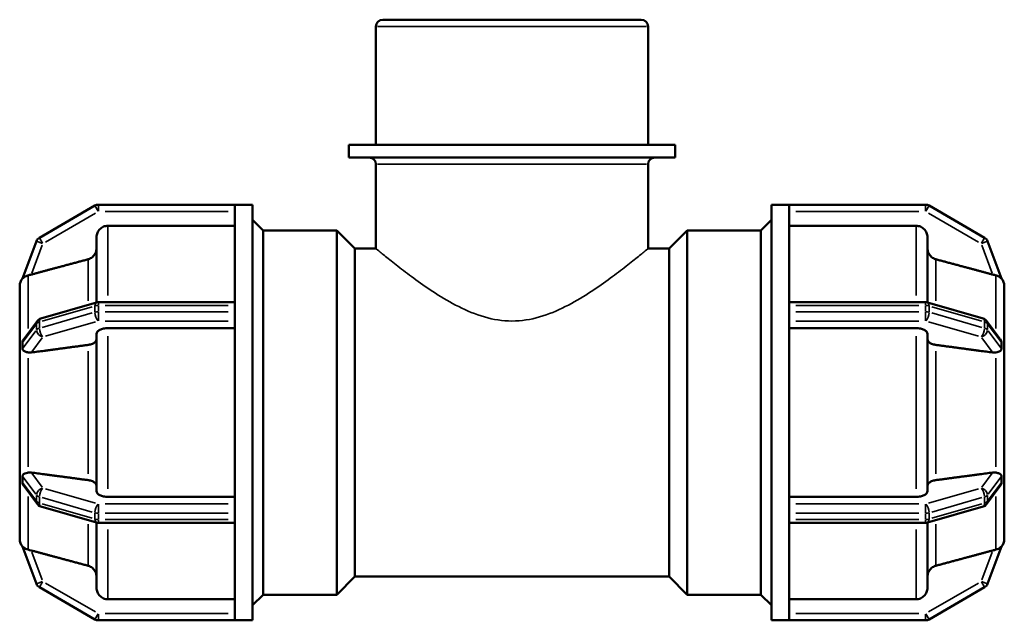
# Model space of a CAD drawing. Header units: millimetres. Extents: x 0 to 905, y -244 to 614.
# Tile 5 of 8: x 337 to 510, y 228 to 333. Entities that reach past the tile are written whole.
import ezdxf

# ---------------------------------------------------------------- set-up
doc = ezdxf.new("R2010")
doc.units = ezdxf.units.MM
doc.layers.add('Visible (ANSI)', color=7, linetype='Continuous', lineweight=50)
doc.layers.add('Visible Narrow (ANSI)', color=7, linetype='Continuous', lineweight=35)

msp = doc.modelspace()

# ---------------------------------------------------------------- linework, layer by layer
at = {"layer": 'Visible (ANSI)'}
for p, q in [((400.831, 333.177), (446.234, 333.177)), ((399.631, 311.177), (399.631, 331.977)), ((447.434, 311.177), (447.434, 331.977)), ((452.214, 311.177), (394.851, 311.177)), ((394.851, 308.977), (394.851, 311.177)), ((452.214, 308.977), (452.214, 311.177)), ((452.214, 308.977), (394.851, 308.977)), ((399.631, 292.977), (399.631, 307.777)), ((447.434, 292.977), (447.434, 307.777)), ((350.257, 300.517), (340.505, 294.886)), ((374.852, 300.677), (350.857, 300.677)), ((374.852, 300.677), (374.852, 300.669)), ((374.852, 300.677), (377.952, 300.677)), ((374.852, 283.084), (374.852, 300.669)), ((377.952, 227.677), (377.952, 300.677)), ((469.112, 227.677), (469.112, 300.677)), ((469.112, 300.677), (472.212, 300.677)), ((472.212, 300.669), (472.212, 300.677)), ((496.207, 300.677), (472.212, 300.677)), ((472.212, 283.084), (472.212, 300.669)), ((506.56, 294.886), (496.807, 300.517)), ((379.812, 296.177), (377.952, 298.037)), ((467.252, 296.177), (469.112, 298.037)), ((374.852, 296.977), (352.536, 296.977)), ((379.812, 232.177), (379.812, 296.177)), ((379.812, 296.177), (392.732, 296.177)), ((392.732, 232.177), (392.732, 296.177)), ((395.932, 292.977), (392.732, 296.177)), ((451.132, 292.977), (454.332, 296.177)), ((454.332, 296.177), (454.332, 232.177)), ((454.332, 296.177), (467.252, 296.177)), ((467.252, 232.177), (467.252, 296.177)), ((494.529, 296.977), (472.212, 296.977)), ((339.981, 294.268), (337.52, 287.699)), ((350.536, 283.525), (350.536, 294.973)), ((496.529, 294.973), (496.529, 283.525)), ((509.545, 287.699), (507.083, 294.268)), ((395.932, 235.377), (395.932, 292.977)), ((395.932, 292.977), (399.631, 292.977)), ((447.434, 292.977), (451.132, 292.977)), ((451.132, 235.377), (451.132, 292.977)), ((337.032, 286.399), (337.034, 286.404)), ((337.032, 276.869), (337.032, 286.399)), ((337.034, 286.399), (337.032, 286.399)), ((510.032, 286.399), (510.031, 286.404)), ((510.031, 286.399), (510.032, 286.399)), ((510.032, 286.399), (510.032, 276.869)), ((350.525, 283.522), (340.772, 280.706)), ((374.852, 283.569), (350.857, 283.569)), ((374.852, 283.084), (374.852, 282.969)), ((374.852, 282.427), (374.852, 282.969)), ((374.852, 281.886), (374.852, 282.427)), ((472.212, 283.569), (496.207, 283.569)), ((472.212, 282.969), (472.212, 283.084)), ((472.212, 282.427), (472.212, 282.969)), ((472.212, 281.886), (472.212, 282.427)), ((496.54, 283.522), (506.292, 280.706)), ((340.145, 280.273), (337.796, 277.139)), ((374.852, 281.886), (374.852, 281.762)), ((374.852, 246.592), (374.852, 281.762)), ((472.212, 281.762), (472.212, 281.886)), ((472.212, 246.592), (472.212, 281.762)), ((506.92, 280.273), (509.269, 277.139)), ((374.852, 278.997), (352.536, 278.997)), ((494.529, 278.997), (472.212, 278.997)), ((337.034, 276.871), (337.032, 276.869)), ((337.032, 276.869), (337.032, 275.288)), ((350.536, 250.36), (350.536, 277.995)), ((496.529, 277.995), (496.529, 250.36)), ((510.031, 276.871), (510.032, 276.869)), ((510.032, 276.869), (510.032, 275.288)), ((337.032, 275.288), (337.032, 273.708)), ((510.032, 275.288), (510.032, 273.708)), ((337.032, 273.708), (337.034, 273.71)), ((337.034, 273.708), (337.032, 273.708)), ((337.032, 254.647), (337.032, 273.708)), ((510.032, 273.708), (510.031, 273.71)), ((510.031, 273.708), (510.032, 273.708)), ((510.032, 273.708), (510.032, 254.647)), ((337.032, 254.647), (337.034, 254.647)), ((337.034, 254.645), (337.032, 254.647)), ((337.032, 254.647), (337.032, 253.066)), ((510.031, 254.645), (510.032, 254.647)), ((510.032, 254.647), (510.031, 254.647)), ((510.032, 254.647), (510.032, 253.066)), ((337.032, 253.066), (337.032, 251.486)), ((510.032, 253.066), (510.032, 251.486)), ((337.032, 251.486), (337.034, 251.484)), ((337.032, 241.955), (337.032, 251.486)), ((337.796, 251.216), (340.145, 248.082)), ((509.269, 251.216), (506.92, 248.082)), ((510.032, 251.486), (510.031, 251.484)), ((510.032, 251.486), (510.032, 241.955)), ((352.536, 249.358), (374.852, 249.358)), ((472.212, 249.358), (494.529, 249.358)), ((340.772, 247.648), (350.525, 244.833)), ((506.292, 247.648), (496.54, 244.833)), ((374.852, 246.592), (374.852, 246.469)), ((374.852, 245.927), (374.852, 246.469)), ((374.852, 245.386), (374.852, 245.927)), ((472.212, 246.469), (472.212, 246.592)), ((472.212, 245.927), (472.212, 246.469)), ((472.212, 245.386), (472.212, 245.927)), ((350.536, 233.381), (350.536, 244.83)), ((350.857, 244.786), (374.852, 244.786)), ((374.852, 245.386), (374.852, 245.27)), ((374.852, 227.685), (374.852, 245.27)), ((472.212, 245.27), (472.212, 245.386)), ((472.212, 227.685), (472.212, 245.27)), ((496.207, 244.786), (472.212, 244.786)), ((496.529, 244.83), (496.529, 233.381)), ((337.032, 241.955), (337.034, 241.956)), ((337.034, 241.951), (337.032, 241.955)), ((337.52, 240.655), (339.981, 234.087)), ((507.083, 234.087), (509.545, 240.655)), ((510.032, 241.955), (510.031, 241.956)), ((510.031, 241.951), (510.032, 241.955)), ((395.932, 235.377), (392.732, 232.177)), ((395.932, 235.377), (451.132, 235.377)), ((451.132, 235.377), (454.332, 232.177)), ((340.505, 233.469), (350.257, 227.838)), ((379.812, 232.177), (377.952, 230.317)), ((379.812, 232.177), (392.732, 232.177)), ((454.332, 232.177), (467.252, 232.177)), ((467.252, 232.177), (469.112, 230.317)), ((496.807, 227.838), (506.56, 233.469)), ((352.536, 231.378), (374.852, 231.378)), ((472.212, 231.378), (494.529, 231.378)), ((350.857, 227.677), (374.852, 227.677)), ((374.852, 227.685), (374.852, 227.677)), ((374.852, 227.677), (377.952, 227.677)), ((469.112, 227.677), (472.212, 227.677)), ((472.212, 227.677), (472.212, 227.685)), ((472.212, 227.677), (496.207, 227.677))]:
    msp.add_line(p, q, dxfattribs=at)
for centre, radius, start, end in [((400.831, 331.977), 1.2, 90, 180), ((446.234, 331.977), 1.2, 0, 90), ((398.431, 307.777), 1.2, 0, 90), ((448.634, 307.777), 1.2, 90, 180), ((350.857, 299.477), 1.2, 90, 120), ((496.207, 299.477), 1.2, 60, 90), ((341.105, 293.847), 1.2, 120, 159.45476), ((505.96, 293.847), 1.2, 20.54524, 60), ((339.032, 286.399), 2, 138.90952, 180), ((508.032, 286.399), 2, 0, 41.09048), ((350.857, 282.369), 1.2, 90, 106.10211), ((496.207, 282.369), 1.2, 73.89789, 90), ((341.105, 279.553), 1.2, 106.10211, 143.14588), ((505.96, 279.553), 1.2, 36.85412, 73.89789), ((341.105, 248.801), 1.2, 216.85412, 253.89789), ((505.96, 248.801), 1.2, 286.10211, 323.14588), ((350.857, 245.986), 1.2, 253.89789, 270), ((496.207, 245.986), 1.2, 270, 286.10211), ((339.032, 241.955), 2, 180, 221.09048), ((508.032, 241.955), 2, 318.90952, 0), ((341.105, 234.508), 1.2, 200.54524, 240), ((505.96, 234.508), 1.2, 300, 339.45476), ((350.857, 228.877), 1.2, 240, 270), ((496.207, 228.877), 1.2, 270, 300)]:
    msp.add_arc(centre, radius, start, end, dxfattribs=at)
for points, knots in [([(352.536, 296.977), (352.289, 296.977), (351.999, 296.919), (351.543, 296.73), (351.297, 296.565), (350.948, 296.216), (350.783, 295.969), (350.594, 295.512), (350.536, 295.221), (350.536, 294.973)], [0, 0, 0, 0, 0.07401013, 0.07401013, 0.14807881, 0.14807881, 0.22222321, 0.22222321, 0.29643882, 0.29643882, 0.29643882, 0.29643882]), ([(496.529, 294.973), (496.529, 295.221), (496.471, 295.512), (496.282, 295.969), (496.117, 296.216), (495.768, 296.565), (495.522, 296.73), (495.066, 296.919), (494.775, 296.977), (494.529, 296.977)], [-0.29643882, -0.29643882, -0.29643882, -0.29643882, -0.22222321, -0.22222321, -0.14807881, -0.14807881, -0.07401013, -0.07401013, 0, 0, 0, 0]), ([(350.536, 293.029), (350.536, 292.782), (350.478, 292.491), (350.289, 292.033), (350.124, 291.787), (349.775, 291.437), (349.529, 291.272), (349.224, 291.146), (349.14, 291.117), (349.054, 291.093)], [0.29647212, 0.29647212, 0.29647212, 0.29647212, 0.37072057, 0.37072057, 0.44490055, 0.44490055, 0.51898338, 0.51898338, 0.54392353, 0.54392353, 0.54392353, 0.54392353]), ([(498.011, 291.093), (497.924, 291.117), (497.841, 291.146), (497.536, 291.272), (497.29, 291.437), (496.94, 291.787), (496.776, 292.033), (496.587, 292.491), (496.529, 292.782), (496.529, 293.029)], [0.64203504, 0.64203504, 0.64203504, 0.64203504, 0.66697519, 0.66697519, 0.74105801, 0.74105801, 0.815238, 0.815238, 0.88948644, 0.88948644, 0.88948644, 0.88948644]), ([(338.515, 288.269), (338.491, 288.264), (338.468, 288.257), (338.225, 288.19), (338.037, 288.098), (337.774, 287.928), (337.685, 287.853), (337.59, 287.767), (337.56, 287.737), (337.528, 287.705), (337.52, 287.698), (337.519, 287.699), (337.519, 287.699), (337.52, 287.699)], [-0.82771043, -0.82771043, -0.82771043, -0.82771043, -0.81997439, -0.81997439, -0.74643032, -0.74643032, -0.68848185, -0.68848185, -0.65652041, -0.65652041, -0.63264423, -0.63264423, -0.63061435, -0.63061435, -0.63061435, -0.63061435]), ([(339.068, 288.411), (339.056, 288.408), (339.045, 288.405), (338.866, 288.357), (338.685, 288.311), (338.515, 288.269)], [0.408406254, 0.408406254, 0.408406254, 0.408406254, 0.411910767, 0.411910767, 0.464093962, 0.464093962, 0.464093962, 0.464093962]), ([(508.55, 288.269), (508.38, 288.311), (508.199, 288.357), (508.031, 288.402), (508.02, 288.405), (508.008, 288.408), (507.997, 288.411)], [0.756609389, 0.756609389, 0.756609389, 0.756609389, 0.808792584, 0.808792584, 0.808792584, 0.812297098, 0.812297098, 0.812297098, 0.812297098]), ([(509.545, 287.699), (509.546, 287.697), (509.542, 287.701), (509.519, 287.723), (509.493, 287.749), (509.368, 287.865), (509.232, 287.978), (508.901, 288.158), (508.732, 288.225), (508.55, 288.269)], [-0.24737588, -0.24737588, -0.24737588, -0.24737588, -0.22260342, -0.22260342, -0.18377082, -0.18377082, -0.11081872, -0.11081872, -0.05281285, -0.05281285, -0.05281285, -0.05281285]), ([(352.536, 278.997), (352.289, 278.997), (351.999, 278.968), (351.543, 278.873), (351.297, 278.791), (350.948, 278.616), (350.783, 278.493), (350.594, 278.264), (350.536, 278.119), (350.536, 277.995)], [0, 0, 0, 0, 0.07401013, 0.07401013, 0.14807881, 0.14807881, 0.22222321, 0.22222321, 0.29643882, 0.29643882, 0.29643882, 0.29643882]), ([(496.529, 277.995), (496.529, 278.119), (496.471, 278.264), (496.282, 278.493), (496.117, 278.616), (495.768, 278.791), (495.522, 278.873), (495.066, 278.968), (494.775, 278.997), (494.529, 278.997)], [-0.29643882, -0.29643882, -0.29643882, -0.29643882, -0.22222321, -0.22222321, -0.14807881, -0.14807881, -0.07401013, -0.07401013, 0, 0, 0, 0]), ([(337.52, 276.48), (337.519, 276.512), (337.522, 276.545), (337.537, 276.638), (337.556, 276.713), (337.647, 276.916), (337.712, 277.028), (337.796, 277.139)], [-0.64502426, -0.64502426, -0.64502426, -0.64502426, -0.61663233, -0.61663233, -0.57167604, -0.57167604, -0.52735269, -0.52735269, -0.52735269, -0.52735269]), ([(350.536, 277.023), (350.536, 276.899), (350.478, 276.753), (350.289, 276.525), (350.124, 276.401), (349.775, 276.227), (349.529, 276.144), (349.224, 276.081), (349.14, 276.067), (349.054, 276.055)], [0.29647212, 0.29647212, 0.29647212, 0.29647212, 0.37072057, 0.37072057, 0.44490055, 0.44490055, 0.51898338, 0.51898338, 0.54392353, 0.54392353, 0.54392353, 0.54392353]), ([(498.011, 276.055), (497.924, 276.067), (497.841, 276.081), (497.536, 276.144), (497.29, 276.227), (496.94, 276.401), (496.776, 276.525), (496.587, 276.753), (496.529, 276.899), (496.529, 277.023)], [0.64203504, 0.64203504, 0.64203504, 0.64203504, 0.66697519, 0.66697519, 0.74105801, 0.74105801, 0.815238, 0.815238, 0.88948644, 0.88948644, 0.88948644, 0.88948644]), ([(509.269, 277.139), (509.278, 277.126), (509.288, 277.114), (509.394, 276.965), (509.469, 276.821), (509.531, 276.624), (509.542, 276.566), (509.545, 276.503), (509.545, 276.491), (509.545, 276.48)], [-0.357813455, -0.357813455, -0.357813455, -0.357813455, -0.35278468, -0.35278468, -0.297457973, -0.297457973, -0.268236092, -0.268236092, -0.261076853, -0.261076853, -0.261076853, -0.261076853]), ([(338.515, 274.725), (338.322, 274.762), (338.15, 274.813), (337.816, 274.951), (337.684, 275.038), (337.574, 275.175), (337.542, 275.229), (337.521, 275.332), (337.519, 275.364), (337.52, 275.397)], [-0.67652871, -0.67652871, -0.67652871, -0.67652871, -0.6134615, -0.6134615, -0.53078374, -0.53078374, -0.49458587, -0.49458587, -0.47914654, -0.47914654, -0.47914654, -0.47914654]), ([(337.52, 275.397), (337.523, 275.587), (337.525, 275.771), (337.525, 276.12), (337.523, 276.3), (337.52, 276.48)], [0.74639326, 0.74639326, 0.74639326, 0.74639326, 0.80692631, 0.80692631, 0.86745936, 0.86745936, 0.86745936, 0.86745936]), ([(509.545, 275.397), (509.546, 275.351), (509.541, 275.31), (509.511, 275.204), (509.475, 275.147), (509.328, 274.999), (509.174, 274.911), (508.838, 274.792), (508.7, 274.754), (508.55, 274.725)], [-0.26555767, -0.26555767, -0.26555767, -0.26555767, -0.23767349, -0.23767349, -0.18886623, -0.18886623, -0.10362098, -0.10362098, -0.05389708, -0.05389708, -0.05389708, -0.05389708]), ([(509.545, 276.48), (509.541, 276.3), (509.54, 276.12), (509.54, 275.946), (509.54, 275.771), (509.541, 275.587), (509.545, 275.397)], [-0.06053305, -0.06053305, -0.06053305, -0.06053305, 0, 0, 0, 0.06053305, 0.06053305, 0.06053305, 0.06053305]), ([(339.068, 274.714), (339.056, 274.712), (339.045, 274.711), (338.866, 274.69), (338.685, 274.693), (338.515, 274.725)], [0.408406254, 0.408406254, 0.408406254, 0.408406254, 0.411910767, 0.411910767, 0.464093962, 0.464093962, 0.464093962, 0.464093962]), ([(508.55, 274.725), (508.38, 274.693), (508.199, 274.69), (508.031, 274.709), (508.02, 274.711), (508.008, 274.712), (507.997, 274.714)], [0.756609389, 0.756609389, 0.756609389, 0.756609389, 0.808792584, 0.808792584, 0.808792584, 0.812297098, 0.812297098, 0.812297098, 0.812297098]), ([(337.52, 252.958), (337.519, 252.984), (337.521, 253.01), (337.531, 253.083), (337.548, 253.137), (337.654, 253.293), (337.773, 253.376), (338.074, 253.516), (338.24, 253.57), (338.451, 253.617), (338.483, 253.623), (338.515, 253.63)], [-0.48659211, -0.48659211, -0.48659211, -0.48659211, -0.4741448, -0.4741448, -0.44904769, -0.44904769, -0.40534039, -0.40534039, -0.36584682, -0.36584682, -0.35891832, -0.35891832, -0.35891832, -0.35891832]), ([(337.52, 251.875), (337.523, 252.055), (337.525, 252.234), (337.525, 252.584), (337.523, 252.768), (337.52, 252.958)], [0.74639326, 0.74639326, 0.74639326, 0.74639326, 0.80692631, 0.80692631, 0.86745936, 0.86745936, 0.86745936, 0.86745936]), ([(338.515, 253.63), (338.685, 253.662), (338.866, 253.665), (339.045, 253.644), (339.056, 253.643), (339.068, 253.641)], [0.344698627, 0.344698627, 0.344698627, 0.344698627, 0.396881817, 0.396881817, 0.40038633, 0.40038633, 0.40038633, 0.40038633]), ([(507.997, 253.641), (508.008, 253.643), (508.02, 253.644), (508.031, 253.645), (508.199, 253.665), (508.38, 253.662), (508.55, 253.63)], [0.805288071, 0.805288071, 0.805288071, 0.805288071, 0.808792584, 0.808792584, 0.808792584, 0.860975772, 0.860975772, 0.860975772, 0.860975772]), ([(508.55, 253.63), (508.603, 253.619), (508.656, 253.608), (508.934, 253.539), (509.12, 253.466), (509.371, 253.318), (509.457, 253.242), (509.529, 253.099), (509.541, 253.049), (509.545, 252.985), (509.545, 252.971), (509.545, 252.958)], [-0.44280995, -0.44280995, -0.44280995, -0.44280995, -0.42751806, -0.42751806, -0.35940517, -0.35940517, -0.3018807, -0.3018807, -0.27129286, -0.27129286, -0.26326471, -0.26326471, -0.26326471, -0.26326471]), ([(509.545, 252.958), (509.541, 252.768), (509.54, 252.584), (509.54, 252.409), (509.54, 252.234), (509.541, 252.055), (509.545, 251.875)], [1.55331957, 1.55331957, 1.55331957, 1.55331957, 1.61385262, 1.61385262, 1.61385262, 1.67438567, 1.67438567, 1.67438567, 1.67438567]), ([(337.796, 251.216), (337.697, 251.347), (337.624, 251.479), (337.544, 251.686), (337.53, 251.751), (337.52, 251.828), (337.519, 251.852), (337.52, 251.875)], [-0.76977113, -0.76977113, -0.76977113, -0.76977113, -0.71366083, -0.71366083, -0.67158371, -0.67158371, -0.65057723, -0.65057723, -0.65057723, -0.65057723]), ([(349.054, 252.3), (349.14, 252.288), (349.224, 252.274), (349.529, 252.211), (349.775, 252.128), (350.124, 251.953), (350.289, 251.83), (350.478, 251.601), (350.536, 251.456), (350.536, 251.332)], [0.64203504, 0.64203504, 0.64203504, 0.64203504, 0.66697519, 0.66697519, 0.74105801, 0.74105801, 0.815238, 0.815238, 0.88948644, 0.88948644, 0.88948644, 0.88948644]), ([(496.529, 251.332), (496.529, 251.456), (496.587, 251.601), (496.776, 251.83), (496.94, 251.953), (497.29, 252.128), (497.536, 252.211), (497.841, 252.274), (497.924, 252.288), (498.011, 252.3)], [0.29647212, 0.29647212, 0.29647212, 0.29647212, 0.37072057, 0.37072057, 0.44490055, 0.44490055, 0.51898338, 0.51898338, 0.54392353, 0.54392353, 0.54392353, 0.54392353]), ([(509.545, 251.875), (509.546, 251.831), (509.541, 251.785), (509.511, 251.65), (509.474, 251.555), (509.38, 251.378), (509.33, 251.297), (509.269, 251.216)], [-0.26312757, -0.26312757, -0.26312757, -0.26312757, -0.23551374, -0.23551374, -0.18713189, -0.18713189, -0.15154528, -0.15154528, -0.15154528, -0.15154528]), ([(350.536, 250.36), (350.536, 250.236), (350.594, 250.091), (350.783, 249.862), (350.948, 249.739), (351.297, 249.564), (351.543, 249.482), (351.999, 249.387), (352.289, 249.358), (352.536, 249.358)], [-0.29643882, -0.29643882, -0.29643882, -0.29643882, -0.22222321, -0.22222321, -0.14807881, -0.14807881, -0.07401013, -0.07401013, 0, 0, 0, 0]), ([(494.529, 249.358), (494.775, 249.358), (495.066, 249.387), (495.522, 249.482), (495.768, 249.564), (496.117, 249.739), (496.282, 249.862), (496.471, 250.091), (496.529, 250.236), (496.529, 250.36)], [0, 0, 0, 0, 0.07401013, 0.07401013, 0.14807881, 0.14807881, 0.22222321, 0.22222321, 0.29643882, 0.29643882, 0.29643882, 0.29643882]), ([(337.52, 240.655), (337.519, 240.658), (337.524, 240.653), (337.55, 240.628), (337.578, 240.599), (337.71, 240.478), (337.853, 240.361), (338.187, 240.188), (338.345, 240.127), (338.515, 240.085)], [-0.56779327, -0.56779327, -0.56779327, -0.56779327, -0.54603169, -0.54603169, -0.51205873, -0.51205873, -0.44732404, -0.44732404, -0.40105939, -0.40105939, -0.40105939, -0.40105939]), ([(508.55, 240.085), (508.714, 240.125), (508.865, 240.183), (509.17, 240.338), (509.3, 240.435), (509.435, 240.551), (509.478, 240.591), (509.524, 240.637), (509.537, 240.65), (509.545, 240.656), (509.546, 240.656), (509.545, 240.655)], [-0.49042028, -0.49042028, -0.49042028, -0.49042028, -0.42386665, -0.42386665, -0.33674304, -0.33674304, -0.2898117, -0.2898117, -0.25912866, -0.25912866, -0.24685911, -0.24685911, -0.24685911, -0.24685911]), ([(338.515, 240.085), (338.685, 240.044), (338.866, 239.998), (339.045, 239.95), (339.056, 239.947), (339.068, 239.944)], [0.344698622, 0.344698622, 0.344698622, 0.344698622, 0.396881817, 0.396881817, 0.40038633, 0.40038633, 0.40038633, 0.40038633]), ([(507.997, 239.944), (508.008, 239.947), (508.02, 239.95), (508.031, 239.953), (508.199, 239.998), (508.38, 240.044), (508.55, 240.085)], [0.805288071, 0.805288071, 0.805288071, 0.805288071, 0.808792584, 0.808792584, 0.808792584, 0.860975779, 0.860975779, 0.860975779, 0.860975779]), ([(349.054, 237.261), (349.14, 237.238), (349.224, 237.209), (349.529, 237.083), (349.775, 236.918), (350.124, 236.568), (350.289, 236.321), (350.478, 235.864), (350.536, 235.573), (350.536, 235.325)], [0.64203504, 0.64203504, 0.64203504, 0.64203504, 0.66697519, 0.66697519, 0.74105801, 0.74105801, 0.815238, 0.815238, 0.88948644, 0.88948644, 0.88948644, 0.88948644]), ([(496.529, 235.325), (496.529, 235.573), (496.587, 235.864), (496.776, 236.321), (496.94, 236.568), (497.29, 236.918), (497.536, 237.083), (497.841, 237.209), (497.924, 237.238), (498.011, 237.261)], [0.29647212, 0.29647212, 0.29647212, 0.29647212, 0.37072057, 0.37072057, 0.44490055, 0.44490055, 0.51898338, 0.51898338, 0.54392353, 0.54392353, 0.54392353, 0.54392353]), ([(350.536, 233.381), (350.536, 233.134), (350.594, 232.843), (350.783, 232.386), (350.948, 232.139), (351.297, 231.79), (351.543, 231.625), (351.999, 231.436), (352.289, 231.378), (352.536, 231.378)], [-0.29643882, -0.29643882, -0.29643882, -0.29643882, -0.22222321, -0.22222321, -0.14807881, -0.14807881, -0.07401013, -0.07401013, 0, 0, 0, 0]), ([(494.529, 231.378), (494.775, 231.378), (495.066, 231.436), (495.522, 231.625), (495.768, 231.79), (496.117, 232.139), (496.282, 232.386), (496.471, 232.843), (496.529, 233.134), (496.529, 233.381)], [0, 0, 0, 0, 0.07401013, 0.07401013, 0.14807881, 0.14807881, 0.22222321, 0.22222321, 0.29643882, 0.29643882, 0.29643882, 0.29643882])]:
    msp.add_open_spline(points, degree=3, knots=knots, dxfattribs=at)
for points, weights in [([(349.054, 291.093), (343.799, 289.682), (339.068, 288.411)], [1, 1.00145144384, 1.00016054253]), ([(507.997, 288.411), (503.266, 289.682), (498.011, 291.093)], [1.00016054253, 1.00145144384, 1]), ([(349.054, 276.055), (343.799, 275.349), (339.068, 274.714)], [1, 1.00145165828, 1.00016097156]), ([(507.997, 274.714), (503.266, 275.349), (498.011, 276.055)], [1.00016097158, 1.00145165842, 1]), ([(339.068, 253.641), (343.799, 253.005), (349.054, 252.3)], [1.00016097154, 1.00145165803, 1]), ([(498.011, 252.3), (503.266, 253.005), (507.997, 253.641)], [1, 1.00145165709, 1.00016097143]), ([(339.068, 239.944), (343.799, 238.673), (349.054, 237.261)], [1.00016097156, 1.00145165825, 1]), ([(498.011, 237.261), (503.266, 238.673), (507.997, 239.944)], [1, 1.00145165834, 1.00016097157])]:
    msp.add_rational_spline(points, weights, degree=2, dxfattribs=at)
for points in [[(337.034, 286.404), (337.034, 286.402), (337.034, 286.4), (337.034, 286.399)], [(510.031, 286.399), (510.031, 286.4), (510.031, 286.402), (510.031, 286.404)], [(337.034, 276.871), (337.032, 276.33), (337.032, 275.789), (337.032, 275.288)], [(510.032, 275.288), (510.032, 275.789), (510.033, 276.33), (510.031, 276.871)], [(337.032, 275.288), (337.032, 274.788), (337.032, 274.245), (337.034, 273.71)], [(510.031, 273.71), (510.033, 274.245), (510.032, 274.788), (510.032, 275.288)], [(337.034, 273.71), (337.034, 273.709), (337.034, 273.708), (337.034, 273.708)], [(510.031, 273.708), (510.031, 273.708), (510.031, 273.709), (510.031, 273.71)], [(337.034, 254.645), (337.032, 254.11), (337.032, 253.567), (337.032, 253.066)], [(337.034, 254.647), (337.034, 254.646), (337.034, 254.646), (337.034, 254.645)], [(510.031, 254.645), (510.031, 254.646), (510.031, 254.646), (510.031, 254.647)], [(510.032, 253.066), (510.032, 253.567), (510.033, 254.11), (510.031, 254.645)], [(337.032, 253.066), (337.032, 252.566), (337.032, 252.024), (337.034, 251.484)], [(510.031, 251.484), (510.033, 252.024), (510.032, 252.566), (510.032, 253.066)], [(337.034, 241.956), (337.034, 241.954), (337.034, 241.953), (337.034, 241.951)], [(510.031, 241.951), (510.031, 241.953), (510.031, 241.954), (510.031, 241.956)]]:
    msp.add_open_spline(points, degree=3, dxfattribs=at)
at = {"layer": 'Visible Narrow (ANSI)'}
for p, q in [((447.14, 331.977), (399.925, 331.977)), ((447.14, 307.777), (399.925, 307.777)), ((350.81, 299.559), (350.259, 300.513)), ((350.857, 300.674), (350.857, 299.572)), ((352.057, 299.477), (373.653, 299.477)), ((473.412, 299.477), (495.007, 299.477)), ((496.207, 299.572), (496.207, 300.674)), ((496.805, 300.513), (496.254, 299.559)), ((341.593, 294.128), (350.37, 299.196)), ((496.695, 299.196), (505.472, 294.128)), ((352.536, 296.864), (352.536, 284.721)), ((494.529, 284.721), (494.529, 296.864)), ((341.017, 293.88), (339.985, 294.267)), ((340.507, 294.883), (341.058, 293.928)), ((506.007, 293.928), (506.558, 294.883)), ((507.08, 294.267), (506.048, 293.88)), ((339.17, 288.683), (341.003, 293.575)), ((506.062, 293.575), (507.895, 288.683)), ((349.054, 283.782), (349.054, 291.009)), ((498.011, 291.009), (498.011, 283.782)), ((338.515, 278.958), (338.515, 288.169)), ((508.55, 278.958), (508.55, 288.169)), ((340.993, 280.214), (349.77, 282.747)), ((350.257, 282.834), (350.257, 281.86)), ((350.857, 283.567), (350.857, 283.022)), ((350.857, 281.94), (350.857, 282.915)), ((352.057, 282.969), (373.653, 282.969)), ((473.412, 282.969), (495.007, 282.969)), ((496.207, 283.022), (496.207, 283.567)), ((496.207, 282.915), (496.207, 281.94)), ((496.807, 281.86), (496.807, 282.834)), ((497.295, 282.747), (506.072, 280.214)), ((349.77, 281.665), (340.993, 279.131)), ((350.857, 281.803), (350.857, 280.297)), ((373.653, 281.886), (352.057, 281.886)), ((495.007, 281.886), (473.412, 281.886)), ((496.207, 280.297), (496.207, 281.803)), ((506.072, 279.131), (497.295, 281.665)), ((337.643, 276.644), (339.858, 279.6)), ((339.981, 279.71), (339.981, 278.736)), ((340.505, 279.045), (340.505, 280.019)), ((341.593, 277.572), (350.37, 280.106)), ((352.057, 280.247), (373.653, 280.247)), ((473.412, 280.247), (495.007, 280.247)), ((496.695, 280.106), (505.472, 277.572)), ((506.56, 280.019), (506.56, 279.045)), ((507.083, 278.736), (507.083, 279.71)), ((507.206, 279.6), (509.422, 276.644)), ((339.858, 278.517), (337.643, 275.561)), ((339.17, 274.85), (341.003, 277.296)), ((352.536, 277.609), (352.536, 250.746)), ((494.529, 250.746), (494.529, 277.609)), ((506.062, 277.296), (507.895, 274.85)), ((509.422, 275.561), (507.206, 278.517)), ((338.515, 254.622), (338.515, 273.733)), ((349.054, 253.416), (349.054, 274.939)), ((498.011, 274.939), (498.011, 253.416)), ((508.55, 254.622), (508.55, 273.733)), ((337.643, 252.793), (339.858, 249.838)), ((341.003, 251.059), (339.17, 253.505)), ((507.895, 253.505), (506.062, 251.059)), ((507.206, 249.838), (509.422, 252.793)), ((339.858, 248.755), (337.643, 251.711)), ((509.422, 251.711), (507.206, 248.755)), ((338.515, 240.186), (338.515, 249.397)), ((339.981, 249.619), (339.981, 248.645)), ((340.505, 248.336), (340.505, 249.31)), ((340.993, 249.224), (349.77, 246.69)), ((350.37, 248.249), (341.593, 250.782)), ((505.472, 250.782), (496.695, 248.249)), ((497.295, 246.69), (506.072, 249.224)), ((506.56, 249.31), (506.56, 248.336)), ((507.083, 248.645), (507.083, 249.619)), ((508.55, 240.186), (508.55, 249.397)), ((349.77, 245.607), (340.993, 248.141)), ((350.857, 248.058), (350.857, 246.552)), ((373.653, 248.108), (352.057, 248.108)), ((495.007, 248.108), (473.412, 248.108)), ((496.207, 246.552), (496.207, 248.058)), ((506.072, 248.141), (497.295, 245.607)), ((350.257, 246.495), (350.257, 245.521)), ((350.857, 245.44), (350.857, 246.415)), ((352.057, 246.469), (373.653, 246.469)), ((473.412, 246.469), (495.007, 246.469)), ((496.207, 246.415), (496.207, 245.44)), ((496.807, 245.521), (496.807, 246.495)), ((349.054, 237.345), (349.054, 244.572)), ((350.857, 245.333), (350.857, 244.788)), ((373.653, 245.386), (352.057, 245.386)), ((495.007, 245.386), (473.412, 245.386)), ((496.207, 244.788), (496.207, 245.333)), ((498.011, 244.572), (498.011, 237.345)), ((352.536, 243.634), (352.536, 231.491)), ((494.529, 231.491), (494.529, 243.634)), ((341.003, 234.78), (339.17, 239.672)), ((507.895, 239.672), (506.062, 234.78)), ((339.985, 234.088), (341.017, 234.475)), ((341.058, 234.426), (340.507, 233.472)), ((350.37, 229.159), (341.593, 234.226)), ((505.472, 234.226), (496.695, 229.159)), ((506.558, 233.472), (506.007, 234.426)), ((506.048, 234.475), (507.08, 234.088)), ((350.259, 227.841), (350.81, 228.796)), ((350.857, 228.783), (350.857, 227.681)), ((373.653, 228.877), (352.057, 228.877)), ((495.007, 228.877), (473.412, 228.877)), ((496.207, 227.681), (496.207, 228.783)), ((496.254, 228.796), (496.805, 227.841))]:
    msp.add_line(p, q, dxfattribs=at)
for centre, major_axis, ratio, start_param, end_param in [((350.857, 282.369), (-0.333, 1.153), 0.4330127, 0.0491397, 0.933654), ((350.857, 282.369), (1.2, 0), 0.5, 1.5969763, 2.0682152), ((496.207, 282.369), (1.2, 0), 0.5, 1.0733775, 1.5446164), ((496.207, 282.369), (0.333, 1.153), 0.4330127, 5.3495313, 6.2340456), ((341.105, 279.553), (-0.333, 1.153), 0.4330127, 0.0491397, 0.933654), ((350.857, 281.286), (0.333, -1.153), 0.4330127, 4.2029262, 5.6166429), ((350.857, 281.286), (-1.2, 0), 0.5, 4.7385689, 5.2098078), ((496.207, 281.286), (-1.2, 0), 0.5, 4.2149701, 4.686209), ((496.207, 281.286), (0.333, 1.153), 0.4330127, 3.8081351, 5.2218518), ((505.96, 279.553), (0.333, 1.153), 0.4330127, 5.3495313, 6.2340456), ((341.105, 279.553), (-0.96, 0.72), 0.8109422, 0.0273089, 0.5188684), ((341.105, 278.471), (0.96, -0.72), 0.8109422, 3.7663097, 5.1800264), ((341.105, 279.553), (-1.2, 0), 0.5, 5.2704185, 5.8901725), ((341.105, 278.471), (-1.2, 0), 0.5, 5.2704185, 5.8901725), ((341.105, 278.471), (-0.333, 1.153), 0.4330127, 1.0613335, 2.4750502), ((505.96, 278.471), (-0.333, -1.153), 0.4330127, 0.6665424, 2.0802591), ((505.96, 278.471), (0.96, 0.72), 0.8109422, 4.2447516, 5.6584683), ((505.96, 279.553), (1.2, 0), 0.5, 0.3930128, 1.0127668), ((505.96, 278.471), (1.2, 0), 0.5, 0.3930128, 1.0127668), ((505.96, 279.553), (0.96, 0.72), 0.8109422, 5.7643169, 6.2558764), ((341.105, 249.884), (-0.96, -0.72), 0.8109422, 4.2447516, 5.6584683), ((341.105, 249.884), (0.333, 1.153), 0.4330127, 0.6665424, 2.0802591), ((505.96, 249.884), (0.333, -1.153), 0.4330127, 1.0613335, 2.4750502), ((505.96, 249.884), (-0.96, 0.72), 0.8109422, 3.7663097, 5.1800264), ((341.105, 249.884), (-1.2, 0), 0.5, 0.3930128, 1.0127668), ((505.96, 249.884), (1.2, 0), 0.5, 5.2704185, 5.8901725), ((341.105, 248.801), (-0.96, -0.72), 0.8109422, 5.7643169, 6.2558764), ((341.105, 248.801), (-1.2, 0), 0.5, 0.3930128, 1.0127668), ((341.105, 248.801), (-0.333, -1.153), 0.4330127, 5.3495313, 6.2340456), ((350.857, 247.069), (-0.333, -1.153), 0.4330127, 3.8081351, 5.2218518), ((496.207, 247.069), (-0.333, 1.153), 0.4330127, 4.2029262, 5.6166429), ((505.96, 248.801), (0.333, -1.153), 0.4330127, 0.0491397, 0.933654), ((505.96, 248.801), (1.2, 0), 0.5, 5.2704185, 5.8901725), ((505.96, 248.801), (0.96, -0.72), 0.8109422, 0.0273089, 0.5188684), ((350.857, 247.069), (1.2, 0), 0.5, 4.2149701, 4.686209), ((496.207, 247.069), (1.2, 0), 0.5, 4.7385689, 5.2098078), ((350.857, 245.986), (-0.333, -1.153), 0.4330127, 5.3495313, 6.2340456), ((350.857, 245.986), (-1.2, 0), 0.5, 1.0733775, 1.5446164), ((496.207, 245.986), (-1.2, 0), 0.5, 1.5969763, 2.0682152), ((496.207, 245.986), (0.333, -1.153), 0.4330127, 0.0491397, 0.933654)]:
    msp.add_ellipse(centre, major_axis=major_axis, ratio=ratio, start_param=start_param, end_param=end_param, dxfattribs=at)
for points, knots in [([(423.532, 280.245), (421.876, 280.245), (420.251, 280.508), (417.116, 281.413), (415.605, 282.051), (412.732, 283.498), (411.369, 284.306), (408.84, 285.928), (407.674, 286.741), (405.63, 288.222), (404.67, 288.949), (402.945, 290.287), (402.18, 290.897), (400.929, 291.907), (400.441, 292.308), (399.792, 292.843), (399.631, 292.977), (399.631, 292.977)], [0, 0, 0, 0, 0.4968888, 0.4968888, 0.9937775, 0.9937775, 1.4906663, 1.4906663, 1.987555, 1.987555, 2.4648051, 2.4648051, 2.9420552, 2.9420552, 3.4193053, 3.4193053, 3.8965554, 3.8965554, 3.8965554, 3.8965554]), ([(447.434, 292.977), (447.434, 292.977), (447.272, 292.843), (446.624, 292.308), (446.136, 291.907), (444.885, 290.897), (444.12, 290.287), (442.395, 288.949), (441.434, 288.222), (439.391, 286.741), (438.225, 285.928), (435.695, 284.306), (434.333, 283.498), (431.46, 282.051), (429.949, 281.413), (426.814, 280.508), (425.189, 280.245), (423.532, 280.245)], [11.6896661, 11.6896661, 11.6896661, 11.6896661, 12.1669162, 12.1669162, 12.6441663, 12.6441663, 13.1214164, 13.1214164, 13.5986665, 13.5986665, 14.0955552, 14.0955552, 14.592444, 14.592444, 15.0893327, 15.0893327, 15.5862215, 15.5862215, 15.5862215, 15.5862215])]:
    msp.add_open_spline(points, degree=3, knots=knots, dxfattribs=at)

doc.saveas('drawing.dxf')
